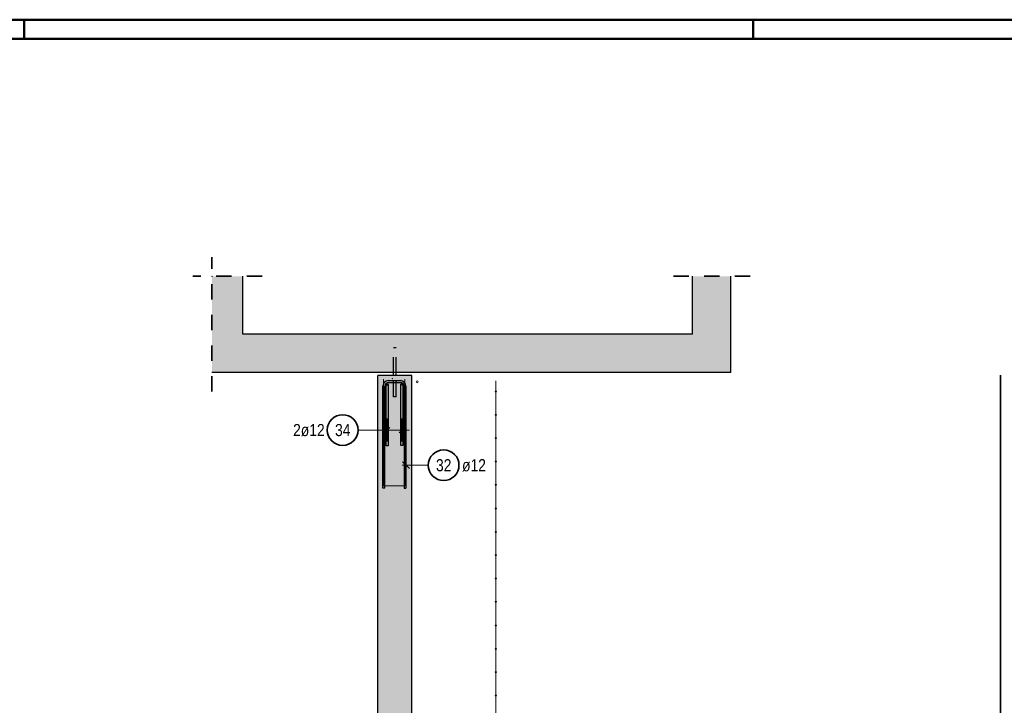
# Model space of a CAD drawing. Header units: millimetres. Extents: x -10.2 to 30.7, y 0 to 21.
# Tile 38 of 40: x 15.4 to 21.9, y 16.6 to 21. Entities that reach past the tile are written whole.
import ezdxf

# ---------------------------------------------------------------- set-up
doc = ezdxf.new("R2010")
doc.units = ezdxf.units.MM
doc.linetypes.add('HIDDEN', pattern=[0.375, 0.25, -0.125])
doc.layers.add('nplo Bewehrung', color=7, linetype='Continuous', lineweight=20)
doc.styles.add('Arial Narrow', font='ARIALN.TTF')

msp = doc.modelspace()

# ---------------------------------------------------------------- hatches: boundary and pattern name
at = {"lineweight": 13, "true_color": 0xd7ffd7}
for points in [[(16.9004, 18.7273), (16.9004, 19.3535), (16.6991, 19.3535), (16.6991, 18.7273)], [(19.8304, 18.7274), (20.0804, 18.7274), (20.0804, 19.3535), (19.8304, 19.3535)], [(16.9004, 18.7273), (19.8304, 18.7273), (19.8304, 18.9773), (16.9004, 18.9773)], [(17.7804, 16.1207), (18.0004, 16.1207), (18.0004, 18.7073), (17.7804, 18.7073)]]:
    msp.add_hatch(color=254, dxfattribs=at).paths.add_polyline_path(points)

# ---------------------------------------------------------------- linework, layer by layer
at = {"color": 4, "linetype": 'Continuous', "lineweight": 50}
for p, q in [((29.725, 21.025), (0, 21.025)), ((15.475, 21.025), (15.475, 20.9)), ((20.225, 21.025), (20.225, 20.9)), ((29.6, 20.9), (0.5, 20.9))]:
    msp.add_line(p, q, dxfattribs=at)
at = {"color": 2, "linetype": 'HIDDEN', "lineweight": 35, "ltscale": 0.25}
for p, q in [((16.6991, 18.6023), (16.6991, 19.4785)), ((17.0254, 19.3535), (16.5741, 19.3535)), ((20.2054, 19.3535), (19.7054, 19.3535))]:
    msp.add_line(p, q, dxfattribs=at)
at = {"color": 3, "linetype": 'Continuous', "lineweight": 25}
for p, q in [((16.9004, 18.9773), (16.9004, 19.3535)), ((19.8304, 18.9773), (19.8304, 19.3535)), ((20.0804, 18.7274), (20.0804, 19.3535)), ((19.8304, 18.9773), (16.9004, 18.9773)), ((16.9004, 18.7273), (16.6991, 18.7273)), ((19.8304, 18.7273), (16.9004, 18.7273)), ((17.7804, 16.1207), (17.7804, 18.7073)), ((18.0004, 18.7073), (17.7804, 18.7073)), ((17.8489, 18.6735), (17.9269, 18.6735)), ((17.8824, 18.7073), (17.8824, 18.7273)), ((17.8984, 18.7073), (17.8984, 18.7273)), ((18.0004, 16.1207), (18.0004, 18.7073)), ((19.8304, 18.7273), (19.8304, 18.7274)), ((20.0804, 18.7274), (19.8304, 18.7274)), ((17.8129, 17.9735), (17.8129, 18.6375)), ((17.8249, 17.9735), (17.8249, 18.6375)), ((17.835, 18.6491), (17.847, 18.6491)), ((17.835, 18.2491), (17.835, 18.6491)), ((17.847, 18.6491), (17.847, 18.2491)), ((17.8489, 18.6615), (17.9269, 18.6615)), ((17.9297, 18.65), (17.9417, 18.65)), ((17.9297, 18.25), (17.9297, 18.65)), ((17.9417, 18.65), (17.9417, 18.25)), ((17.9509, 18.6375), (17.9509, 17.9735)), ((17.9629, 18.6375), (17.9629, 17.9735)), ((17.8233, 18.3339), (17.8587, 18.3693)), ((17.918, 18.3339), (17.9534, 18.3693)), ((17.847, 18.2491), (17.835, 18.2491)), ((17.9417, 18.25), (17.9297, 18.25)), ((17.9408, 18.1446), (17.985, 18.1004)), ((17.8249, 17.9735), (17.8129, 17.9735)), ((17.9509, 17.9735), (17.9629, 17.9735))]:
    msp.add_line(p, q, dxfattribs=at)
at = {"color": 3, "linetype": 'HIDDEN', "lineweight": 25, "ltscale": 0.25}
for p, q in [((17.8824, 18.7273), (17.8824, 18.8873)), ((17.883, 18.8873), (17.8824, 18.8873)), ((17.8847, 18.8873), (17.883, 18.8873)), ((17.8873, 18.8873), (17.8847, 18.8873)), ((17.8904, 18.8873), (17.8873, 18.8873)), ((17.8934, 18.8873), (17.8904, 18.8873)), ((17.896, 18.8873), (17.8934, 18.8873)), ((17.8978, 18.8873), (17.896, 18.8873)), ((17.8984, 18.8873), (17.8978, 18.8873)), ((17.8984, 18.7273), (17.8984, 18.8873)), ((17.8824, 18.5673), (17.8824, 18.7073)), ((17.8984, 18.5673), (17.8984, 18.7073)), ((17.883, 18.5673), (17.8824, 18.5673)), ((17.8847, 18.5673), (17.883, 18.5673)), ((17.8873, 18.5673), (17.8847, 18.5673)), ((17.8904, 18.5673), (17.8873, 18.5673)), ((17.8934, 18.5673), (17.8904, 18.5673)), ((17.896, 18.5673), (17.8934, 18.5673)), ((17.8978, 18.5673), (17.896, 18.5673)), ((17.8984, 18.5673), (17.8978, 18.5673))]:
    msp.add_line(p, q, dxfattribs=at)
at = {"color": 2, "linetype": 'Continuous', "lineweight": 35}
msp.add_line((21.8363, 18.7091), (21.8363, 12.1091), dxfattribs=at)
at = {"color": 5, "linetype": 'Continuous', "lineweight": 18}
for p, q in [((17.841, 18.2766), (17.841, 18.4266)), ((17.9357, 18.2766), (17.9357, 18.4266)), ((17.6505, 18.3516), (17.791, 18.3516)), ((17.9857, 18.3516), (17.791, 18.3516)), ((18.1085, 18.1225), (17.9379, 18.1225))]:
    msp.add_line(p, q, dxfattribs=at)
at = {"color": 9, "linetype": 'Continuous', "lineweight": 0}
for centre in [(16.6991, 19.3535), (17.784, 18.7073), (17.874, 18.6871)]:
    msp.add_circle(centre, 0.00111, dxfattribs=at)
at = {"color": 3, "linetype": 'Continuous', "lineweight": 25}
for centre in [(17.8409, 18.6492), (17.9359, 18.65)]:
    msp.add_circle(centre, 0.006, dxfattribs=at)
at = {"color": 2, "linetype": 'Continuous', "lineweight": 35}
for centre in [(17.5506, 18.3516), (18.2085, 18.1225)]:
    msp.add_circle(centre, 0.1, dxfattribs=at)
at = {"color": 3, "linetype": 'Continuous', "lineweight": 25}
for centre, radius, start, end in [((17.8489, 18.6375), 0.036, 90, 180), ((17.9269, 18.6375), 0.036, 0, 90), ((17.8489, 18.6375), 0.024, 90, 180), ((17.9269, 18.6375), 0.024, 0, 90)]:
    msp.add_arc(centre, radius, start, end, dxfattribs=at)
at = {"layer": 'nplo Bewehrung', "color": 9, "linetype": 'Continuous', "lineweight": 0}
for p, q in [((17.8173, 18.6823), (17.8173, 17.9883)), ((17.8173, 18.6823), (17.8173, 17.9883)), ((17.9553, 17.9883), (17.9553, 18.6823)), ((17.9553, 17.9883), (17.9553, 18.6823)), ((18.5482, 16.1307), (18.5482, 18.6723)), ((18.5482, 12.0607), (18.5482, 18.6673)), ((17.8173, 17.9883), (17.9553, 17.9883)), ((17.8173, 17.9883), (17.9553, 17.9883))]:
    msp.add_line(p, q, dxfattribs=at)
for centre, radius in [((18.0364, 18.6663), 0.006), ((18.0364, 18.6663), 0.006), ((18.5482, 18.6033), 0.004), ((18.5482, 18.6033), 0.004), ((18.5482, 18.4509), 0.004), ((18.5482, 18.4509), 0.004), ((18.5482, 18.2985), 0.004), ((18.5482, 18.2985), 0.004), ((18.5482, 18.1461), 0.004), ((18.5482, 18.1461), 0.004), ((18.5482, 17.9937), 0.004), ((18.5482, 17.9937), 0.004), ((18.5482, 17.8413), 0.004), ((18.5482, 17.8413), 0.004), ((18.5482, 17.6889), 0.004), ((18.5482, 17.6889), 0.004), ((18.5482, 17.5364), 0.004), ((18.5482, 17.5364), 0.004), ((18.5482, 17.384), 0.004), ((18.5482, 17.384), 0.004), ((18.5482, 17.2316), 0.004), ((18.5482, 17.2316), 0.004), ((18.5482, 17.0792), 0.004), ((18.5482, 17.0792), 0.004), ((18.5482, 16.9268), 0.004), ((18.5482, 16.9268), 0.004), ((18.5482, 16.7744), 0.004), ((18.5482, 16.7744), 0.004), ((18.5482, 16.622), 0.004), ((18.5482, 16.622), 0.004)]:
    msp.add_circle(centre, radius, dxfattribs=at)

# ---------------------------------------------------------------- texts
at = {"color": 2, "lineweight": 35, "char_height": 0.07875, "attachment_point": 1, "line_spacing_factor": 0.9, "style": 'Arial Narrow'}
for s, insert in [('2ø12', (17.2275, 18.391)), ('34', (17.501, 18.391)), ('32', (18.1589, 18.1619)), ('ø12', (18.3285, 18.1619))]:
    msp.add_mtext(s, dxfattribs=dict(at, insert=insert))

doc.saveas('drawing.dxf')
